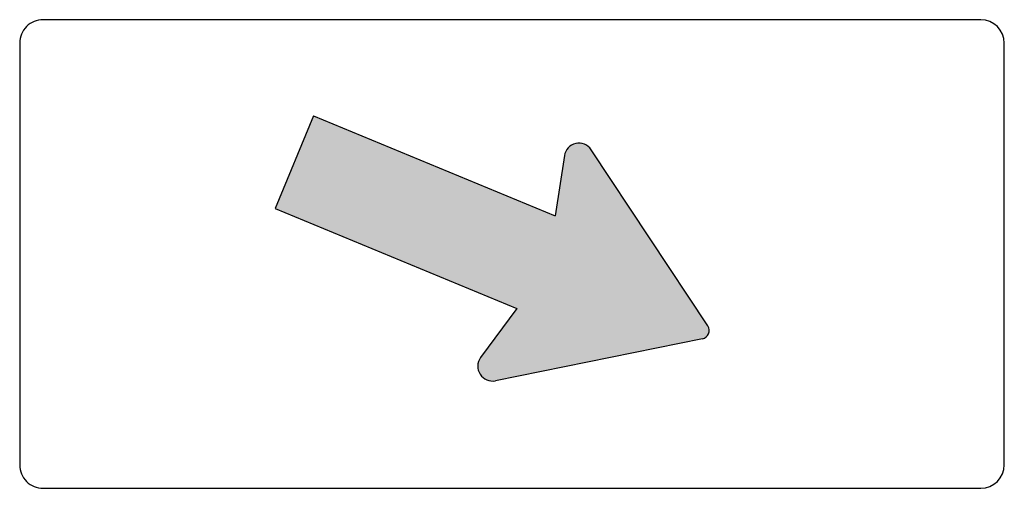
# Model space of a CAD drawing. Header units: inches. Extents: x -0.5 to 0.5, y -0.24 to 0.24.
import ezdxf

# ---------------------------------------------------------------- set-up
doc = ezdxf.new("R2010")
doc.units = ezdxf.units.IN
doc.header["$MEASUREMENT"] = 0

msp = doc.modelspace()

# ---------------------------------------------------------------- hatches: boundary and pattern name
h = msp.add_hatch(color=7)
edge = h.paths.add_edge_path()
edge.add_line((0.0049, -0.0555), (-0.0319, -0.1053))
edge.add_spline(control_points=[(-0.0319, -0.1053), (-0.0355, -0.1103), (-0.0358, -0.117), (-0.0324, -0.1222), (-0.0291, -0.1274), (-0.0229, -0.13), (-0.0169, -0.1288)], knot_values=[0, 0, 0, 0, 1, 1, 1, 2, 2, 2, 2], degree=3, periodic=0)
edge.add_line((-0.0169, -0.1288), (0.1936, -0.0861))
edge.add_spline(control_points=[(0.1936, -0.0861), (0.1964, -0.0855), (0.1987, -0.0836), (0.1997, -0.081), (0.2008, -0.0784), (0.2005, -0.0755), (0.199, -0.0731)], knot_values=[0, 0, 0, 0, 1, 1, 1, 2, 2, 2, 2], degree=3, periodic=0)
edge.add_line((0.199, -0.0731), (0.0804, 0.106))
edge.add_spline(control_points=[(0.0804, 0.106), (0.077, 0.1111), (0.0707, 0.1136), (0.0647, 0.1123), (0.0587, 0.111), (0.0541, 0.1061), (0.0532, 0.1)], knot_values=[0, 0, 0, 0, 1, 1, 1, 2, 2, 2, 2], degree=3, periodic=0)
edge.add_line((0.0532, 0.1), (0.0439, 0.0387))
edge.add_line((0.0439, 0.0387), (-0.2016, 0.1405))
edge.add_line((-0.2016, 0.1405), (-0.2406, 0.0462))
edge.add_line((-0.2406, 0.0462), (0.0049, -0.0555))

# ---------------------------------------------------------------- linework, layer by layer
at = {"color": 7}
for p, q in [((-0.2016, 0.1405), (-0.2406, 0.0462)), ((-0.2016, 0.1405), (0.0439, 0.0387)), ((0.199, -0.0731), (0.0804, 0.106)), ((0.0532, 0.1), (0.0439, 0.0387)), ((-0.2406, 0.0462), (0.0049, -0.0555)), ((0.0049, -0.0555), (-0.0319, -0.1053)), ((0.1936, -0.0861), (-0.0169, -0.1288))]:
    msp.add_line(p, q, dxfattribs=at)
for points in [[(0.4762, 0.2381), (-0.4762, 0.2381)], [(-0.5, 0.2143), (-0.5, -0.2143)], [(0.5, -0.2143), (0.5, 0.2143)], [(-0.4762, -0.2381), (0.4762, -0.2381)]]:
    msp.add_lwpolyline(points, dxfattribs=at)
for points in [[(-0.4762, 0.2381), (-0.4825, 0.2381), (-0.4886, 0.2356), (-0.493, 0.2311), (-0.4975, 0.2267), (-0.5, 0.2206), (-0.5, 0.2143)], [(0.0804, 0.106), (0.077, 0.1111), (0.0707, 0.1136), (0.0647, 0.1123), (0.0587, 0.111), (0.0541, 0.1061), (0.0532, 0.1)], [(0.1936, -0.0861), (0.1964, -0.0855), (0.1987, -0.0836), (0.1997, -0.081), (0.2008, -0.0784), (0.2005, -0.0755), (0.199, -0.0731)], [(-0.0319, -0.1053), (-0.0355, -0.1103), (-0.0358, -0.117), (-0.0324, -0.1222), (-0.0291, -0.1274), (-0.0229, -0.13), (-0.0169, -0.1288)], [(-0.5, -0.2143), (-0.5, -0.2206), (-0.4975, -0.2267), (-0.493, -0.2311), (-0.4886, -0.2356), (-0.4825, -0.2381), (-0.4762, -0.2381)]]:
    msp.add_open_spline(points, degree=3, knots=[0, 0, 0, 0, 1, 1, 1, 2, 2, 2, 2], dxfattribs=at)
for points in [[(0.5, 0.2143), (0.5, 0.2274), (0.4893, 0.2381), (0.4762, 0.2381)], [(0.4762, -0.2381), (0.4893, -0.2381), (0.5, -0.2274), (0.5, -0.2143)]]:
    msp.add_open_spline(points, degree=3, dxfattribs=at)

doc.saveas('drawing.dxf')
